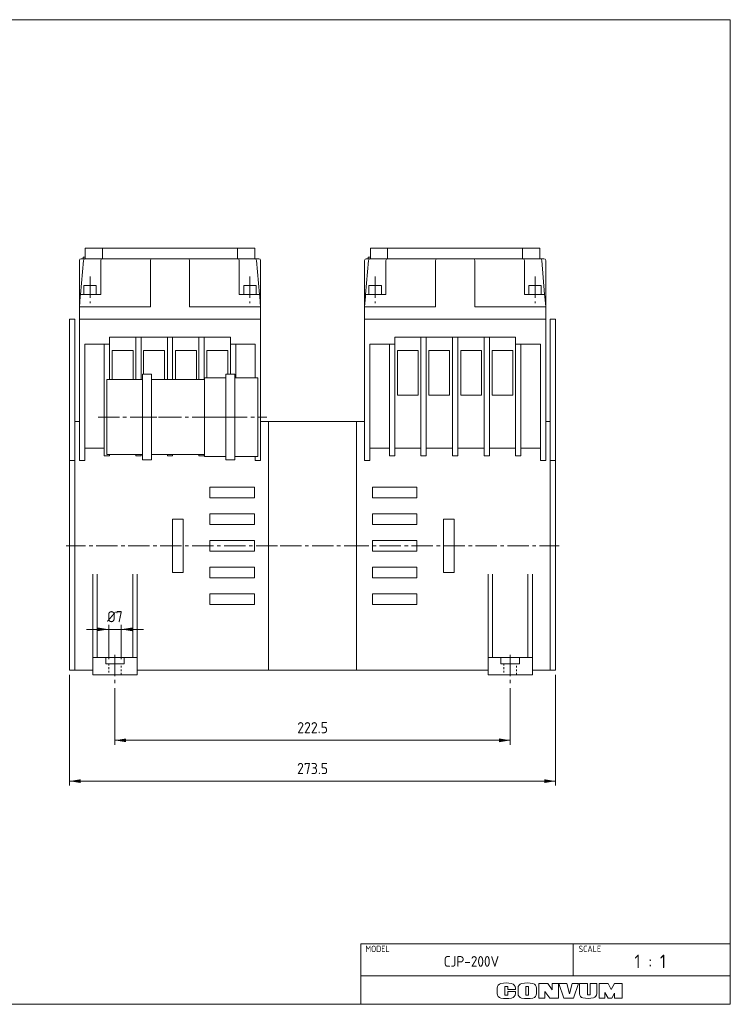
# Model space of a CAD drawing. Header units: inches. Extents: x 18 to 818, y 26 to 580.
# Tile 2 of 2: x 418 to 818, y 26 to 580. Entities that reach past the tile are written whole.
import ezdxf
from ezdxf.enums import TextEntityAlignment as Align

# ---------------------------------------------------------------- set-up
doc = ezdxf.new("R2010")
doc.units = ezdxf.units.IN
doc.header["$MEASUREMENT"] = 0
doc.linetypes.add('대시', pattern=[2, 1, -1])
doc.linetypes.add('대시 도트', pattern=[18, 12, -2, 2, -2])
doc.layers.get('0').update_dxf_attribs({"lineweight": 18})
for name, color, linetype, lineweight in [('LY_2', 7, 'Continuous', 18), ('대시 레이어', 6, '대시', 18), ('중심선 레이어', 1, '대시 도트', 18), ('치수 레이어', 3, 'Continuous', 18)]:
    doc.layers.add(name, color=color, linetype=linetype, lineweight=lineweight)
doc.styles.add('MX_NOTE_STANDARD', font='isocp.shx', dxfattribs={"bigfont": 'extfont.shx'})
doc.dimstyles.new('MXDIMSTYLE', dxfattribs={"dimscale": 2.5, "dimtxt": 2.5, "dimasz": 2.5, "dimexe": 1, "dimexo": 1, "dimgap": 1.6, "dimtad": 1, "dimdec": 1, "dimdsep": 46, "dimtxsty": 'MX_NOTE_STANDARD', "dimcen": 2.5, "dimdle": 5, "dimclrd": 1, "dimclre": 1, "dimclrt": 2, "dimadec": 0, "dimazin": 0, "dimtfac": 1, "dimtdec": 4, "dimtmove": 0, "dimatfit": 3, "dimfxl": 0, "dimtolj": 1, "dimarcsym": 0})

# ---------------------------------------------------------------- blocks, each defined once
blk = doc.blocks.new('*X7')
at = {"layer": '치수 레이어', "linetype": 'Continuous'}
for points in [[(468.36, 236.48), (462.11, 237.52), (462.11, 235.44)], [(475.36, 236.48), (481.61, 237.52), (481.61, 235.44)]]:
    blk.add_hatch(color=1, dxfattribs=at).paths.add_polyline_path(points, flags=0)
at = {"layer": '치수 레이어', "color": 1, "linetype": 'Continuous'}
for p, q in [((468.36, 219.66), (468.36, 238.98)), ((475.36, 219.66), (475.36, 238.98)), ((455.86, 236.48), (487.86, 236.48))]:
    blk.add_line(p, q, dxfattribs=at)
at = {"layer": '치수 레이어', "color": 2, "insert": (471.86, 243.6), "char_height": 6.25, "width": 18.75, "attachment_point": 5, "style": 'MX_NOTE_STANDARD'}
blk.add_mtext('%%C7', dxfattribs=at)
blk = doc.blocks.new('*X8')
at = {"layer": '치수 레이어', "linetype": 'Continuous'}
for points in [[(471.86, 174.03), (478.11, 175.07), (478.11, 172.99)], [(694.36, 174.03), (688.11, 175.07), (688.11, 172.99)]]:
    blk.add_hatch(color=1, dxfattribs=at).paths.add_polyline_path(points, flags=0)
at = {"layer": '치수 레이어', "color": 1, "linetype": 'Continuous'}
for p, q in [((471.86, 203.46), (471.86, 171.53)), ((694.36, 203.46), (694.36, 171.53)), ((471.86, 174.03), (694.36, 174.03))]:
    blk.add_line(p, q, dxfattribs=at)
at = {"layer": '치수 레이어', "color": 2, "insert": (583.11, 181.16), "char_height": 6.25, "width": 34.8214, "attachment_point": 5, "style": 'MX_NOTE_STANDARD'}
blk.add_mtext('222.5', dxfattribs=at)
blk = doc.blocks.new('*X9')
at = {"layer": '치수 레이어', "linetype": 'Continuous'}
for points in [[(446.36, 151.07), (452.61, 152.11), (452.61, 150.02)], [(719.86, 151.07), (713.61, 152.11), (713.61, 150.02)]]:
    blk.add_hatch(color=1, dxfattribs=at).paths.add_polyline_path(points, flags=0)
at = {"layer": '치수 레이어', "color": 1, "linetype": 'Continuous'}
for p, q in [((446.36, 210.96), (446.36, 148.57)), ((719.86, 210.96), (719.86, 148.57)), ((446.36, 151.07), (719.86, 151.07))]:
    blk.add_line(p, q, dxfattribs=at)
at = {"layer": '치수 레이어', "color": 2, "insert": (583.11, 158.19), "char_height": 6.25, "width": 33.9286, "attachment_point": 5, "style": 'MX_NOTE_STANDARD'}
blk.add_mtext('273.5', dxfattribs=at)

msp = doc.modelspace()

# ---------------------------------------------------------------- linework, layer by layer
for p, q in [((455.14, 450.96), (464.86, 450.96)), ((455.14, 449.76), (455.14, 450.96)), ((455.14, 449.76), (455.14, 444.96)), ((464.86, 450.96), (540.86, 450.96)), ((464.86, 449.76), (464.86, 450.96)), ((464.86, 449.76), (464.86, 444.96)), ((540.86, 450.96), (540.86, 449.76)), ((540.86, 450.96), (550.58, 450.96)), ((540.86, 449.76), (540.86, 444.96)), ((550.58, 450.96), (550.58, 449.76)), ((550.58, 449.76), (550.58, 444.96)), ((615.64, 450.96), (625.36, 450.96)), ((615.64, 449.76), (615.64, 450.96)), ((615.64, 449.76), (615.64, 444.96)), ((625.36, 450.96), (701.36, 450.96)), ((625.36, 449.76), (625.36, 450.96)), ((625.36, 449.76), (625.36, 444.96)), ((701.36, 450.96), (701.36, 449.76)), ((701.36, 450.96), (711.08, 450.96)), ((701.36, 449.76), (701.36, 444.96)), ((711.08, 450.96), (711.08, 449.76)), ((711.08, 449.76), (711.08, 444.96)), ((451.86, 417.96), (451.86, 443.96)), ((452.47, 424.96), (454.13, 443.96)), ((452.86, 444.96), (455.14, 444.96)), ((453.98, 445.96), (453.98, 444.96)), ((453.98, 445.96), (455.14, 445.96)), ((454.13, 443.96), (454.14, 444.05)), ((455.14, 444.96), (458.86, 444.96)), ((458.86, 444.96), (464.86, 444.96)), ((463.86, 443.96), (463.86, 424.96)), ((464.86, 444.96), (492.86, 444.96)), ((491.86, 417.96), (491.86, 443.96)), ((492.86, 444.96), (512.86, 444.96)), ((512.86, 444.96), (540.86, 444.96)), ((513.86, 417.96), (513.86, 443.96)), ((540.86, 444.96), (546.86, 444.96)), ((541.86, 424.96), (541.86, 443.96)), ((546.86, 444.96), (550.58, 444.96)), ((550.58, 444.96), (552.86, 444.96)), ((551.58, 444.05), (551.59, 443.96)), ((551.59, 443.96), (553.25, 424.96)), ((553.86, 417.96), (553.86, 443.96)), ((612.36, 417.96), (612.36, 443.96)), ((612.97, 424.96), (614.63, 443.96)), ((613.36, 444.96), (615.64, 444.96)), ((614.48, 445.96), (614.48, 444.96)), ((614.48, 445.96), (615.64, 445.96)), ((614.63, 443.96), (614.64, 444.05)), ((615.64, 444.96), (619.36, 444.96)), ((619.36, 444.96), (625.36, 444.96)), ((624.36, 443.96), (624.36, 424.96)), ((625.36, 444.96), (653.36, 444.96)), ((652.36, 417.96), (652.36, 443.96)), ((653.36, 444.96), (673.36, 444.96)), ((673.36, 444.96), (701.36, 444.96)), ((674.36, 417.96), (674.36, 443.96)), ((701.36, 444.96), (707.36, 444.96)), ((702.36, 424.96), (702.36, 443.96)), ((707.36, 444.96), (711.08, 444.96)), ((711.08, 444.96), (713.36, 444.96)), ((712.08, 444.05), (712.09, 443.96)), ((712.09, 443.96), (713.75, 424.96)), ((714.36, 417.96), (714.36, 443.96)), ((454.36, 429.96), (454.36, 424.96)), ((454.36, 429.96), (461.36, 429.96)), ((461.36, 424.96), (461.36, 429.96)), ((544.36, 429.96), (544.36, 424.96)), ((544.36, 429.96), (551.36, 429.96)), ((551.36, 424.96), (551.36, 429.96)), ((614.86, 429.96), (614.86, 424.96)), ((614.86, 429.96), (621.86, 429.96)), ((621.86, 424.96), (621.86, 429.96)), ((704.86, 429.96), (704.86, 424.96)), ((704.86, 429.96), (711.86, 429.96)), ((711.86, 424.96), (711.86, 429.96)), ((452.36, 423.68), (451.86, 417.96)), ((452.47, 424.96), (452.36, 423.68)), ((463.86, 424.96), (452.47, 424.96)), ((541.86, 424.96), (553.25, 424.96)), ((553.25, 424.96), (553.36, 423.68)), ((553.36, 423.68), (553.86, 417.96)), ((612.86, 423.68), (612.36, 417.96)), ((612.97, 424.96), (612.86, 423.68)), ((624.36, 424.96), (612.97, 424.96)), ((702.36, 424.96), (713.75, 424.96)), ((713.75, 424.96), (713.86, 423.68)), ((713.86, 423.68), (714.36, 417.96)), ((451.86, 410.96), (451.86, 417.96)), ((451.86, 417.96), (452.36, 417.96)), ((452.36, 417.96), (491.86, 417.96)), ((513.86, 417.96), (553.36, 417.96)), ((553.36, 417.96), (553.86, 417.96)), ((553.86, 410.96), (553.86, 417.96)), ((612.36, 410.96), (612.36, 417.96)), ((612.36, 417.96), (612.86, 417.96)), ((612.86, 417.96), (652.36, 417.96)), ((674.36, 417.96), (713.86, 417.96)), ((713.86, 417.96), (714.36, 417.96)), ((714.36, 410.96), (714.36, 417.96)), ((446.36, 410.96), (449.36, 410.96)), ((446.36, 410.96), (446.36, 331.51)), ((449.36, 410.96), (449.36, 331.51)), ((451.86, 331.51), (451.86, 410.96)), ((451.96, 410.96), (451.86, 410.96)), ((452.36, 410.96), (451.96, 410.96)), ((553.36, 410.96), (452.36, 410.96)), ((553.76, 410.96), (553.36, 410.96)), ((553.86, 410.96), (553.76, 410.96)), ((553.86, 331.51), (553.86, 410.96)), ((612.36, 410.96), (612.36, 331.51)), ((612.36, 410.96), (612.86, 410.96)), ((713.86, 410.96), (612.86, 410.96)), ((612.86, 410.96), (713.86, 410.96)), ((713.86, 410.96), (714.36, 410.96)), ((714.36, 410.96), (714.36, 331.51)), ((716.86, 410.96), (719.86, 410.96)), ((716.86, 410.96), (716.86, 331.51)), ((719.86, 410.96), (719.86, 331.51)), ((536.86, 400.96), (468.86, 400.96)), ((468.86, 400.96), (468.86, 396.96)), ((483.61, 400.96), (483.61, 376.96)), ((486.61, 376.96), (486.61, 400.96)), ((501.36, 400.96), (501.36, 376.96)), ((504.36, 376.96), (504.36, 400.96)), ((519.11, 400.96), (519.11, 376.96)), ((522.11, 376.96), (522.11, 400.96)), ((536.86, 396.96), (536.86, 400.96)), ((629.36, 400.96), (629.36, 396.96)), ((697.36, 400.96), (629.36, 400.96)), ((644.03, 400.96), (644.03, 334.03)), ((647.03, 334.03), (647.03, 400.96)), ((661.86, 400.96), (661.86, 334.03)), ((664.86, 334.03), (664.86, 400.96)), ((679.68, 400.96), (679.68, 334.03)), ((682.68, 334.03), (682.68, 400.96)), ((697.36, 396.96), (697.36, 400.96)), ((468.86, 396.96), (454.86, 396.96)), ((454.86, 396.96), (454.86, 331.51)), ((465.86, 396.96), (465.86, 334.03)), ((468.86, 376.96), (468.86, 396.96)), ((550.86, 396.96), (536.86, 396.96)), ((536.86, 396.96), (536.86, 379.96)), ((539.86, 377.96), (539.86, 396.96)), ((550.86, 377.96), (550.86, 396.96)), ((615.36, 396.96), (615.36, 331.51)), ((629.36, 396.96), (615.36, 396.96)), ((626.36, 396.96), (626.36, 334.03)), ((629.36, 334.03), (629.36, 396.96)), ((711.36, 396.96), (697.36, 396.96)), ((697.36, 396.96), (697.36, 334.03)), ((700.36, 334.03), (700.36, 396.96)), ((711.36, 331.51), (711.36, 396.96)), ((482.11, 393.31), (470.36, 393.31)), ((470.36, 393.31), (470.36, 376.96)), ((482.11, 376.96), (482.11, 393.31)), ((499.71, 393.31), (487.96, 393.31)), ((487.96, 393.31), (487.96, 379.96)), ((499.71, 376.96), (499.71, 393.31)), ((506.01, 393.31), (506.01, 376.96)), ((517.76, 393.31), (506.01, 393.31)), ((517.76, 376.96), (517.76, 393.31)), ((535.36, 393.31), (523.61, 393.31)), ((523.61, 393.31), (523.61, 377.96)), ((535.36, 379.96), (535.36, 393.31)), ((630.86, 393.31), (630.86, 368.31)), ((642.61, 393.31), (630.86, 393.31)), ((642.61, 368.31), (642.61, 393.31)), ((648.46, 393.31), (648.46, 368.31)), ((660.21, 393.31), (648.46, 393.31)), ((660.21, 368.31), (660.21, 393.31)), ((666.51, 393.31), (666.51, 368.31)), ((678.26, 393.31), (666.51, 393.31)), ((678.26, 368.31), (678.26, 393.31)), ((695.86, 393.31), (684.11, 393.31)), ((684.11, 393.31), (684.11, 368.31)), ((695.86, 368.31), (695.86, 393.31)), ((487.36, 376.96), (467.36, 376.96)), ((467.36, 355.86), (467.36, 376.96)), ((492.36, 379.96), (487.36, 379.96)), ((487.36, 355.86), (487.36, 379.96)), ((492.36, 355.86), (492.36, 379.96)), ((522.36, 376.96), (492.36, 376.96)), ((534.36, 377.96), (522.36, 377.96)), ((522.36, 377.96), (522.36, 333.76)), ((539.36, 379.96), (534.36, 379.96)), ((534.36, 379.96), (534.36, 331.76)), ((539.36, 379.96), (539.36, 331.76)), ((552.36, 377.96), (539.36, 377.96)), ((552.36, 377.96), (552.36, 333.76)), ((630.86, 368.31), (642.61, 368.31)), ((648.46, 368.31), (660.21, 368.31)), ((666.51, 368.31), (678.26, 368.31)), ((684.11, 368.31), (695.86, 368.31)), ((467.36, 334.76), (467.36, 355.86)), ((487.36, 331.76), (487.36, 355.86)), ((492.36, 331.76), (492.36, 355.86)), ((451.86, 353.46), (449.36, 353.46)), ((558.36, 353.46), (553.86, 353.46)), ((607.86, 353.46), (558.36, 353.46)), ((558.36, 283.46), (558.36, 353.46)), ((558.36, 283.46), (558.36, 353.46)), ((607.86, 283.46), (607.86, 353.46)), ((612.36, 353.46), (607.86, 353.46)), ((607.86, 353.46), (607.86, 213.46)), ((716.86, 353.46), (714.36, 353.46)), ((454.86, 338.38), (465.86, 338.38)), ((615.36, 338.38), (626.36, 338.38)), ((629.36, 338.38), (644.03, 338.38)), ((647.03, 338.38), (661.86, 338.38)), ((664.86, 338.38), (679.68, 338.38)), ((682.68, 338.38), (697.36, 338.38)), ((700.36, 338.38), (711.36, 338.38)), ((468.86, 334.03), (465.86, 334.03)), ((467.36, 334.76), (487.36, 334.76)), ((468.86, 334.03), (468.86, 334.76)), ((483.61, 334.76), (483.61, 334.03)), ((483.61, 334.03), (486.61, 334.03)), ((486.61, 334.03), (486.61, 334.76)), ((492.36, 334.76), (522.36, 334.76)), ((501.36, 334.76), (501.36, 334.03)), ((504.36, 334.03), (501.36, 334.03)), ((504.36, 334.03), (504.36, 334.76)), ((519.11, 334.76), (519.11, 334.03)), ((522.11, 334.03), (519.11, 334.03)), ((522.11, 334.03), (522.11, 334.76)), ((522.36, 333.76), (534.36, 333.76)), ((539.36, 333.76), (552.36, 333.76)), ((550.86, 331.51), (550.86, 333.76)), ((629.36, 334.03), (626.36, 334.03)), ((647.03, 334.03), (644.03, 334.03)), ((661.86, 334.03), (664.86, 334.03)), ((679.68, 334.03), (682.68, 334.03)), ((697.36, 334.03), (700.36, 334.03)), ((446.36, 213.46), (446.36, 331.51)), ((446.36, 331.51), (449.36, 331.51)), ((449.36, 213.46), (449.36, 331.51)), ((449.36, 283.46), (449.36, 331.51)), ((451.86, 331.51), (454.86, 331.51)), ((487.36, 331.76), (492.36, 331.76)), ((534.36, 331.76), (539.36, 331.76)), ((550.86, 331.51), (553.86, 331.51)), ((612.36, 331.51), (615.36, 331.51)), ((711.36, 331.51), (714.36, 331.51)), ((716.86, 213.46), (716.86, 331.51)), ((716.86, 331.51), (719.86, 331.51)), ((716.86, 331.51), (716.86, 213.46)), ((719.86, 213.46), (719.86, 331.51)), ((550.36, 316.46), (525.36, 316.46)), ((525.36, 316.46), (525.36, 310.46)), ((550.36, 310.46), (550.36, 316.46)), ((616.86, 316.46), (616.86, 310.46)), ((641.86, 316.46), (616.86, 316.46)), ((641.86, 310.46), (641.86, 316.46)), ((525.36, 310.46), (550.36, 310.46)), ((616.86, 310.46), (641.86, 310.46)), ((550.36, 301.46), (525.36, 301.46)), ((525.36, 301.46), (525.36, 295.46)), ((550.36, 295.46), (550.36, 301.46)), ((616.86, 301.46), (616.86, 295.46)), ((641.86, 301.46), (616.86, 301.46)), ((641.86, 295.46), (641.86, 301.46)), ((510.35, 298.46), (504.35, 298.46)), ((504.35, 298.46), (504.35, 268.46)), ((510.35, 268.46), (510.35, 298.46)), ((525.36, 295.46), (550.36, 295.46)), ((616.86, 295.46), (641.86, 295.46)), ((662.86, 298.46), (656.86, 298.46)), ((656.86, 298.46), (656.86, 268.46)), ((662.86, 268.46), (662.86, 298.46)), ((449.36, 213.46), (449.36, 283.46)), ((550.36, 286.46), (525.36, 286.46)), ((525.36, 286.46), (525.36, 280.46)), ((550.36, 280.46), (550.36, 286.46)), ((558.36, 213.46), (558.36, 283.46)), ((558.36, 213.46), (558.36, 283.46)), ((607.86, 213.46), (607.86, 283.46)), ((641.86, 286.46), (616.86, 286.46)), ((616.86, 286.46), (616.86, 280.46)), ((641.86, 280.46), (641.86, 286.46)), ((525.36, 280.46), (550.36, 280.46)), ((616.86, 280.46), (641.86, 280.46)), ((525.36, 271.46), (525.36, 265.46)), ((550.36, 271.46), (525.36, 271.46)), ((550.36, 265.46), (550.36, 271.46)), ((641.86, 271.46), (616.86, 271.46)), ((616.86, 271.46), (616.86, 265.46)), ((641.86, 265.46), (641.86, 271.46)), ((459.36, 220.66), (459.36, 267.5)), ((461.86, 220.66), (461.86, 267.5)), ((481.86, 267.5), (481.86, 220.66)), ((484.36, 267.5), (484.36, 220.66)), ((504.35, 268.46), (510.35, 268.46)), ((656.86, 268.46), (662.86, 268.46)), ((681.86, 220.66), (681.86, 267.5)), ((684.36, 220.66), (684.36, 267.5)), ((704.36, 267.5), (704.36, 220.66)), ((706.86, 267.5), (706.86, 220.66)), ((525.36, 265.46), (550.36, 265.46)), ((616.86, 265.46), (641.86, 265.46)), ((525.36, 256.46), (525.36, 250.46)), ((550.36, 256.46), (525.36, 256.46)), ((550.36, 250.46), (550.36, 256.46)), ((641.86, 256.46), (616.86, 256.46)), ((616.86, 256.46), (616.86, 250.46)), ((641.86, 250.46), (641.86, 256.46)), ((525.36, 250.46), (550.36, 250.46)), ((616.86, 250.46), (641.86, 250.46)), ((459.36, 210.96), (459.36, 220.66)), ((466.66, 220.66), (459.36, 220.66)), ((466.66, 220.66), (466.66, 217.16)), ((477.06, 220.66), (466.66, 220.66)), ((466.66, 217.16), (477.06, 217.16)), ((477.06, 217.16), (477.06, 220.66)), ((484.36, 220.66), (477.06, 220.66)), ((484.36, 210.96), (484.36, 220.66)), ((681.86, 220.66), (689.16, 220.66)), ((681.86, 220.66), (681.86, 210.96)), ((689.16, 220.66), (689.16, 217.16)), ((699.56, 220.66), (689.16, 220.66)), ((689.16, 217.16), (699.56, 217.16)), ((699.56, 217.16), (699.56, 220.66)), ((699.56, 220.66), (706.86, 220.66)), ((706.86, 220.66), (706.86, 210.96)), ((446.36, 213.46), (449.36, 213.46)), ((449.36, 213.46), (459.36, 213.46)), ((484.36, 210.96), (459.36, 210.96)), ((484.36, 213.46), (558.36, 213.46)), ((558.36, 213.46), (607.86, 213.46)), ((607.86, 213.46), (681.86, 213.46)), ((681.86, 210.96), (706.86, 210.96)), ((706.86, 213.46), (716.86, 213.46)), ((716.86, 213.46), (719.86, 213.46))]:
    msp.add_line(p, q)
for centre, start, end in [((452.86, 443.96), 90, 180), ((455.14, 443.96), 90, 175), ((464.86, 443.96), 90, 175), ((464.86, 443.96), 175, 180), ((492.86, 443.96), 90, 180), ((512.86, 443.96), 0, 90), ((540.86, 443.96), 5, 90), ((540.86, 443.96), 0, 5), ((550.58, 443.96), 5, 90), ((552.86, 443.96), 0, 90), ((613.36, 443.96), 90, 180), ((615.64, 443.96), 90, 175), ((625.36, 443.96), 90, 175), ((625.36, 443.96), 175, 180), ((653.36, 443.96), 90, 180), ((673.36, 443.96), 360, 90), ((701.36, 443.96), 5, 90), ((701.36, 443.96), 0, 5), ((711.08, 443.96), 5, 90), ((713.36, 443.96), 360, 90)]:
    msp.add_arc(centre, 1, start, end)
at = {"layer": 'LY_2', "color": 241, "linetype": 'Continuous'}
for p, q in [((18.25, 579.5), (818.25, 579.5)), ((818.25, 579.5), (818.25, 25.5))]:
    msp.add_line(p, q, dxfattribs=at)
at = {"layer": 'LY_2', "color": 255, "linetype": 'Continuous'}
for p, q in [((610.25, 25.5), (610.25, 59.5)), ((818.25, 59.5), (610.25, 59.5)), ((729.75, 41.5), (729.75, 59.5)), ((818.25, 41.5), (610.25, 41.5))]:
    msp.add_line(p, q, dxfattribs=at)
at = {"layer": 'LY_2', "color": 220, "linetype": 'Continuous'}
for p, q in [((687.05, 34.67), (687.05, 31.54)), ((691.35, 30.68), (691.35, 35.58)), ((691.35, 35.58), (693.05, 35.58)), ((693.05, 35.58), (693.05, 33.82)), ((693.05, 33.82), (697.25, 33.82)), ((697.25, 33.82), (697.25, 34.67)), ((698.75, 31.57), (698.75, 34.64)), ((703.15, 35.58), (703.15, 30.68)), ((704.65, 35.58), (703.15, 35.58)), ((704.65, 30.68), (704.65, 35.58)), ((709.21, 34.64), (709.21, 31.57)), ((710.45, 37.28), (715.45, 37.28)), ((710.45, 37.28), (710.45, 28.92)), ((715.45, 37.28), (718.05, 33.66)), ((718.05, 37.28), (718.05, 33.66)), ((721.45, 37.28), (718.05, 37.28)), ((721.45, 37.28), (721.45, 28.92)), ((721.81, 37.28), (726.31, 37.28)), ((721.81, 37.28), (724.55, 28.92)), ((726.31, 37.28), (727.65, 31.32)), ((727.65, 31.32), (729.25, 37.28)), ((732.85, 37.28), (729.25, 37.28)), ((730.05, 28.92), (732.85, 37.28)), ((733.35, 37.28), (737.85, 37.28)), ((733.35, 31.43), (733.35, 37.28)), ((737.85, 30.92), (737.85, 37.28)), ((739.41, 37.28), (739.41, 30.92)), ((739.41, 37.28), (743.15, 37.28)), ((743.15, 37.28), (743.15, 31.52)), ((749.45, 37.28), (744.51, 37.28)), ((744.51, 37.28), (744.51, 28.92)), ((749.45, 37.28), (751.09, 33.88)), ((751.09, 33.88), (752.97, 37.28)), ((757.45, 37.28), (752.97, 37.28)), ((757.45, 28.92), (757.45, 37.28)), ((693.05, 30.68), (691.35, 30.68)), ((693.05, 32.68), (693.05, 30.68)), ((697.25, 32.68), (693.05, 32.68)), ((697.25, 31.54), (697.25, 32.68)), ((703.15, 30.68), (704.65, 30.68)), ((710.45, 28.92), (713.81, 28.92)), ((713.81, 28.92), (713.81, 32.72)), ((716.61, 28.92), (713.81, 32.72)), ((721.45, 28.92), (716.61, 28.92)), ((724.55, 28.92), (730.05, 28.92)), ((739.41, 30.92), (737.85, 30.92)), ((744.51, 28.92), (747.69, 28.92)), ((747.63, 28.92), (747.63, 32.23)), ((747.63, 32.23), (749.45, 28.92)), ((751.65, 28.92), (749.45, 28.92)), ((751.65, 28.92), (753.15, 31.82)), ((753.15, 28.92), (753.15, 31.82)), ((753.15, 28.92), (757.45, 28.92))]:
    msp.add_line(p, q, dxfattribs=at)
at = {"layer": 'LY_2', "color": 31, "linetype": 'Continuous'}
msp.add_line((18.25, 25.5), (818.25, 25.5), dxfattribs=at)
at = {"layer": 'LY_2', "color": 220, "linetype": 'Continuous'}
for centre, radius, start, end in [((689.65, 34.67), 2.6, 101.6313, 180), ((692.15, 22.52), 15, 78.3687, 101.6313), ((694.65, 34.67), 2.6, 0, 78.3687), ((701.35, 34.64), 2.6, 102.2453, 180), ((703.98, 22.52), 15, 77.7547, 102.2453), ((706.61, 34.64), 2.6, 0, 77.7547), ((689.65, 31.54), 2.6, 180, 258.3687), ((692.15, 43.68), 15, 258.3687, 281.6313), ((694.65, 31.54), 2.6, 281.6313, 360), ((701.35, 31.57), 2.6, 180, 257.7547), ((703.98, 43.68), 15, 257.7547, 282.2453), ((706.61, 31.57), 2.6, 282.2453, 360), ((735.75, 31.43), 2.4, 180, 259.7657), ((738.01, 43.92), 15.1, 259.7657, 282.4758), ((740.75, 31.52), 2.4, 282.4758, 360)]:
    msp.add_arc(centre, radius, start, end, dxfattribs=at)
at = {"layer": '대시 레이어', "color": 7}
for p, q in [((468.36, 217.16), (468.36, 210.96)), ((468.36, 217.16), (468.36, 210.96)), ((475.36, 210.96), (475.36, 217.16)), ((475.36, 210.96), (475.36, 217.16)), ((690.86, 217.16), (690.86, 210.96)), ((690.86, 217.16), (690.86, 210.96)), ((697.86, 210.96), (697.86, 217.16)), ((697.86, 210.96), (697.86, 217.16))]:
    msp.add_line(p, q, dxfattribs=at)
at = {"layer": '중심선 레이어'}
for p, q in [((457.86, 434.96), (457.86, 419.96)), ((547.86, 434.96), (547.86, 419.96)), ((618.36, 434.96), (618.36, 419.96)), ((708.36, 434.96), (708.36, 419.96)), ((492.36, 355.86), (462.36, 355.86)), ((482.36, 355.86), (497.36, 355.86)), ((527.36, 355.86), (487.36, 355.86)), ((517.36, 355.86), (539.36, 355.86)), ((529.36, 355.86), (544.36, 355.86)), ((534.36, 355.86), (557.36, 355.86)), ((563.36, 283.46), (444.36, 283.46)), ((612.86, 283.46), (553.36, 283.46)), ((602.86, 283.46), (721.86, 283.46)), ((471.86, 222.16), (471.86, 205.96)), ((471.86, 222.16), (471.86, 205.96)), ((694.36, 222.16), (694.36, 205.96)), ((694.36, 222.16), (694.36, 205.96))]:
    msp.add_line(p, q, dxfattribs=at)

# ---------------------------------------------------------------- texts
at = {"layer": 'LY_2', "color": 140, "linetype": 'Continuous', "style": 'MX_NOTE_STANDARD', "width": 0.944444}
for s, p in [('MODEL', (619.68, 58.49)), ('SCALE', (739.17, 58.49))]:
    msp.add_text(s, height=3.6, dxfattribs=at).set_placement(p, align=Align.TOP_CENTER)
at = {"layer": 'LY_2', "color": 140, "linetype": 'Continuous', "char_height": 6, "attachment_point": 5, "style": 'MX_NOTE_STANDARD'}
for s, insert, width in [('{\\C256;CJP-200V}', (672.54, 49.64), 101.786), ('{\\H1.26667x;\\C7;1 : 1}', (773.18, 49.68), 26.0572)]:
    msp.add_mtext(s, dxfattribs=dict(at, insert=insert, width=width))

# ---------------------------------------------------------------- dimensions: what is measured, and where the dimension line sits
at = {"layer": '치수 레이어'}
for base, p1, p2, override, picture, middle in [((475.36, 236.48), (468.36, 217.16), (475.36, 217.16), {"dimpost": '%%C<>', "dimsah": 1, "dimtmove": 2, "dimtfill": 1, "dimtzin": 8}, '*X7', (471.86, 243.6)), ((719.86, 151.07), (446.36, 213.46), (719.86, 213.46), {"dimsah": 1, "dimtmove": 2, "dimtfill": 1, "dimtzin": 8}, '*X9', (583.11, 158.19)), ((694.36, 174.03), (471.86, 205.96), (694.36, 205.96), {"dimsah": 1, "dimtmove": 2, "dimtfill": 1, "dimtzin": 8}, '*X8', (583.11, 181.16))]:
    dim = msp.add_linear_dim(base=base, p1=p1, p2=p2, dimstyle='MXDIMSTYLE', override=override, dxfattribs=at)
    dim.commit()
    dim.dimension.update_dxf_attribs({"geometry": picture, "text_midpoint": middle, "dimtype": 160})

doc.saveas('drawing.dxf')
